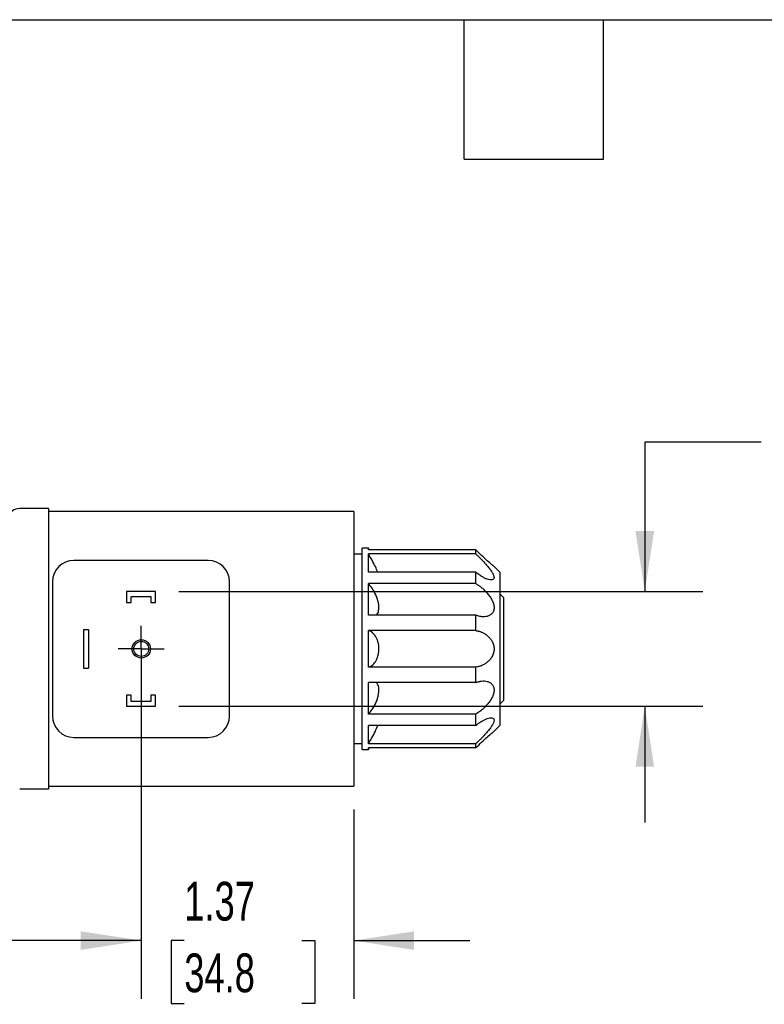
# Model space of a CAD drawing. Header units: inches. Extents: x 0.7 to 32.2, y 0.7 to 24.8.
# Tile 7 of 18: x 13.2 to 18, y 18.4 to 24.8. Entities that reach past the tile are written whole.
import ezdxf

# ---------------------------------------------------------------- set-up
doc = ezdxf.new("R2010")
doc.units = ezdxf.units.IN
doc.header["$LTSCALE"] = 3
doc.header["$MEASUREMENT"] = 0
doc.linetypes.add('SLD-Center', pattern=[0.75, 0.6, -0.05, 0.05, -0.05])
doc.linetypes.add('SLD-Solid', pattern=[0])
doc.layers.add('CENTER', color=40, linetype='SLD-Center')
doc.layers.add('DIMENSIONS', color=140, linetype='SLD-Solid', lineweight=25)
doc.layers.add('TEXT', color=140, linetype='SLD-Solid', lineweight=25)
doc.styles.add('SLDTEXTSTYLE0', font='TXT', dxfattribs={"width": 0.7})
doc.dimstyles.new('SLDDIMSTYLE1', dxfattribs={"dimtxt": 0.254883, "dimasz": 0.39, "dimexe": 0, "dimexo": 0.0625, "dimgap": 0.063721, "dimtad": 0, "dimtih": 1, "dimtoh": 1, "dimrnd": 1e-09, "dimzin": 12, "dimdsep": 46, "dimtxsty": 'SLDTEXTSTYLE0', "dimsah": 1, "dimcen": 0.09, "dimadec": 0, "dimazin": 3, "dimtfac": 1, "dimtmove": 0, "dimatfit": 0, "dimfxl": 0, "dimfrac": 2, "dimtolj": 1, "dimtzin": 12, "dimarcsym": 0})
doc.dimstyles.new('SLDDIMSTYLE2', dxfattribs={"dimtxt": 0.254883, "dimasz": 0.39, "dimexe": 0, "dimexo": 0.0625, "dimgap": 0.063721, "dimtad": 0, "dimtih": 1, "dimtoh": 1, "dimrnd": 1e-09, "dimzin": 12, "dimdsep": 46, "dimtxsty": 'SLDTEXTSTYLE0', "dimsah": 1, "dimcen": 0.09, "dimadec": 0, "dimazin": 3, "dimtfac": 1, "dimtofl": 0, "dimtmove": 0, "dimatfit": 3, "dimfxl": 0, "dimfrac": 2, "dimtolj": 1, "dimtzin": 12, "dimarcsym": 0})

# ---------------------------------------------------------------- blocks, each defined once
blk = doc.blocks.new('_D_8')
at = {"layer": 'DIMENSIONS'}
for p, q in [((13.9679, 20.5414), (13.9679, 18.4347)), ((15.338, 19.6556), (15.338, 18.4347)), ((13.9679, 18.8097), (13.2179, 18.8097)), ((14.2453, 18.8097), (14.1597, 18.8097)), ((14.1597, 18.8097), (14.1597, 18.4046)), ((15.0027, 18.8097), (15.0883, 18.8097)), ((15.0883, 18.8097), (15.0883, 18.4046)), ((15.338, 18.8097), (16.088, 18.8097)), ((14.1597, 18.4046), (14.2453, 18.4046)), ((15.0883, 18.4046), (15.0027, 18.4046))]:
    blk.add_line(p, q, dxfattribs=at)
for points in [[(13.9679, 18.8097), (13.5779, 18.8697), (13.5779, 18.7497)], [(15.338, 18.8097), (15.728, 18.7497), (15.728, 18.8697)]]:
    blk.add_solid(points, dxfattribs=at)
at = {"layer": 'DIMENSIONS', "char_height": 0.25, "attachment_point": 1, "style": 'SLDTEXTSTYLE0'}
for s, insert in [('1.37', (14.2453, 19.189)), ('34.8', (14.2453, 18.7269))]:
    blk.add_mtext(s, dxfattribs=dict(at, insert=insert))
blk = doc.blocks.new('_D_9')
at = {"layer": 'DIMENSIONS'}
for p, q in [((17.9657, 22.0238), (17.2157, 22.0238)), ((17.2157, 22.0238), (17.2157, 21.0615)), ((14.2104, 21.0615), (17.5907, 21.0615)), ((14.2104, 20.3214), (17.5907, 20.3214)), ((17.2157, 20.3214), (17.2157, 19.5714))]:
    blk.add_line(p, q, dxfattribs=at)
for points in [[(17.2157, 21.0615), (17.2757, 21.4515), (17.1557, 21.4515)], [(17.2157, 20.3214), (17.1557, 19.9314), (17.2757, 19.9314)]]:
    blk.add_solid(points, dxfattribs=at)
at = {"layer": 'DIMENSIONS', "char_height": 0.25, "attachment_point": 1, "style": 'SLDTEXTSTYLE0'}
for s, insert in [('DIN 43650', (18.2937, 22.3461)), ('CONNECTOR', (18.137, 21.941))]:
    blk.add_mtext(s, dxfattribs=dict(at, insert=insert))
blk = doc.blocks.new('_D_12')
at = {"layer": 'DIMENSIONS'}
for p, q in [((10.212, 20.5414), (10.212, 18.4347)), ((13.9679, 20.5414), (13.9679, 18.4347)), ((10.212, 18.8097), (11.5058, 18.8097)), ((11.8512, 18.8097), (11.7656, 18.8097)), ((11.7656, 18.8097), (11.7656, 18.4046)), ((12.6086, 18.8097), (12.6942, 18.8097)), ((12.6942, 18.8097), (12.6942, 18.4046)), ((13.9679, 18.8097), (12.954, 18.8097)), ((11.7656, 18.4046), (11.8512, 18.4046)), ((12.6942, 18.4046), (12.6086, 18.4046))]:
    blk.add_line(p, q, dxfattribs=at)
for points in [[(10.212, 18.8097), (10.602, 18.7497), (10.602, 18.8697)], [(13.9679, 18.8097), (13.5779, 18.8697), (13.5779, 18.7497)]]:
    blk.add_solid(points, dxfattribs=at)
at = {"layer": 'DIMENSIONS', "char_height": 0.25, "attachment_point": 1, "style": 'SLDTEXTSTYLE0'}
for s, insert in [('3.76', (11.8512, 19.189)), ('95.4', (11.8512, 18.7269))]:
    blk.add_mtext(s, dxfattribs=dict(at, insert=insert))
blk = doc.blocks.new('SW_CENTERMARKSYMBOL_6')
at = {"layer": 'CENTER', "color": 0}
for p, q in [((0, 0.1), (0, 0.1484)), ((0, 0), (0, 0.1)), ((-0.1, 0), (-0.1484, 0)), ((0, 0), (-0.1, 0)), ((0, 0), (0, -0.1)), ((0, 0), (0.1, 0)), ((0.1, 0), (0.1484, 0)), ((0, -0.1), (0, -0.1484))]:
    blk.add_line(p, q, dxfattribs=at)

msp = doc.modelspace()

# ---------------------------------------------------------------- linework, layer by layer
for p, q in [((13.3695, 21.597), (13.1836, 21.597)), ((13.3695, 21.597), (13.3695, 19.7859)), ((15.338, 21.5773), (13.3695, 21.5773)), ((15.338, 21.5773), (15.338, 19.8056)), ((15.4325, 21.3411), (15.3931, 21.3411)), ((15.3931, 20.0418), (15.3931, 21.3411)), ((15.4387, 21.3303), (15.4325, 21.3411)), ((15.4325, 21.3303), (15.4325, 21.3411)), ((15.3931, 21.3017), (15.338, 21.3017)), ((16.1254, 21.3303), (15.4325, 21.3303)), ((16.1254, 21.3035), (15.4325, 21.3035)), ((15.4325, 21.1859), (15.4325, 21.3035)), ((16.1254, 21.3035), (16.1254, 21.3303)), ((14.399, 21.2623), (13.5329, 21.2623)), ((16.2829, 21.1836), (16.2435, 21.223)), ((16.1254, 21.1859), (15.4325, 21.1859)), ((16.1254, 21.1127), (16.1254, 21.1859)), ((16.2829, 20.1993), (16.2829, 21.1836)), ((13.3951, 21.1245), (13.3951, 20.2584)), ((14.5368, 20.2584), (14.5368, 21.1245)), ((16.1254, 21.1127), (15.4325, 21.1127)), ((15.4325, 20.909), (15.4325, 21.1127)), ((14.0604, 21.0615), (13.8715, 21.0615)), ((13.8715, 21.0615), (13.8715, 20.9907)), ((13.903, 21.03), (14.029, 21.03)), ((13.903, 20.9907), (13.903, 21.03)), ((14.029, 21.03), (14.029, 20.9907)), ((14.0604, 20.9907), (14.0604, 21.0615)), ((16.3065, 21.0216), (16.2829, 21.0452)), ((13.8715, 20.9907), (13.903, 20.9907)), ((14.029, 20.9907), (14.0604, 20.9907)), ((16.3065, 20.3613), (16.3065, 21.0216)), ((16.1254, 20.909), (15.4325, 20.909)), ((16.1254, 20.8091), (16.1254, 20.909)), ((13.5959, 20.8155), (13.5959, 20.5674)), ((13.5959, 20.8155), (13.6274, 20.8155)), ((13.6274, 20.8155), (13.6274, 20.5674)), ((16.1254, 20.8091), (15.4325, 20.8091)), ((15.4325, 20.5738), (15.4325, 20.8091)), ((13.5959, 20.5674), (13.6274, 20.5674)), ((16.1254, 20.5738), (15.4325, 20.5738)), ((16.1254, 20.4739), (16.1254, 20.5738)), ((16.1254, 20.4739), (15.4325, 20.4739)), ((15.4325, 20.2701), (15.4325, 20.4739)), ((13.903, 20.3922), (13.8715, 20.3922)), ((13.8715, 20.3922), (13.8715, 20.3214)), ((13.903, 20.3529), (13.903, 20.3922)), ((14.0604, 20.3922), (14.029, 20.3922)), ((14.029, 20.3922), (14.029, 20.3529)), ((14.0604, 20.3214), (14.0604, 20.3922)), ((14.029, 20.3529), (13.903, 20.3529)), ((16.2829, 20.3376), (16.3065, 20.3613)), ((13.8715, 20.3214), (14.0604, 20.3214)), ((16.1254, 20.2701), (15.4325, 20.2701)), ((16.1254, 20.197), (16.1254, 20.2701)), ((16.1254, 20.197), (15.4325, 20.197)), ((15.4325, 20.0794), (15.4325, 20.197)), ((16.2435, 20.1599), (16.2829, 20.1993)), ((13.5329, 20.1206), (14.399, 20.1206)), ((15.338, 20.0812), (15.3931, 20.0812)), ((16.1254, 20.0794), (15.4325, 20.0794)), ((16.1254, 20.0526), (16.1254, 20.0794)), ((15.3931, 20.0418), (15.4325, 20.0418)), ((15.4325, 20.0418), (15.4387, 20.0526)), ((16.1254, 20.0526), (15.4325, 20.0526)), ((15.4325, 20.0418), (15.4325, 20.0526)), ((13.3695, 19.7859), (13.1836, 19.7859)), ((13.3695, 19.8056), (15.338, 19.8056))]:
    msp.add_line(p, q)
for radius in [0.0591, 0.0484]:
    msp.add_circle((13.9679, 20.6914), radius)
for centre, radius, start, end in [((13.1836, 21.5182), 0.0787, 90, 165), ((13.5329, 21.1245), 0.1378, 90, 180), ((14.399, 21.1245), 0.1378, 360, 90), ((13.5329, 20.2584), 0.1378, 180, 270), ((14.399, 20.2584), 0.1378, 270, 0)]:
    msp.add_arc(centre, radius, start, end)
for points, knots in [([(15.4928, 21.1859), (15.4882, 21.1977), (15.4786, 21.2225), (15.4562, 21.2645), (15.4404, 21.2905), (15.4325, 21.3035)], [0, 0, 0, 0, 0.311795, 0.655759, 1, 1, 1, 1]), ([(16.2435, 21.223), (16.2428, 21.2236), (16.2412, 21.2248), (16.227, 21.2366), (16.2005, 21.2592), (16.1636, 21.2927), (16.1382, 21.3178), (16.1254, 21.3303)], [0, 0, 0, 0, 0.125021, 0.25064, 0.500093, 0.749821, 1, 1, 1, 1]), ([(16.1254, 21.3035), (16.1276, 21.3015), (16.1319, 21.2976), (16.1384, 21.2915), (16.1447, 21.2854), (16.151, 21.2793), (16.1572, 21.2732), (16.1677, 21.2625), (16.1822, 21.2473), (16.2002, 21.2268), (16.2166, 21.2066), (16.2307, 21.1862), (16.2409, 21.1672), (16.2448, 21.1508), (16.2409, 21.1401), (16.2306, 21.1355), (16.2164, 21.136), (16.2001, 21.1404), (16.1823, 21.148), (16.1659, 21.157), (16.151, 21.1665), (16.1383, 21.1756), (16.1298, 21.1824), (16.1254, 21.1859)], [0, 0, 0, 0, 0.021425, 0.042541, 0.063379, 0.083969, 0.104342, 0.124528, 0.188995, 0.249522, 0.314876, 0.374681, 0.437336, 0.499816, 0.562396, 0.625066, 0.687752, 0.750079, 0.810536, 0.874939, 0.915664, 0.957268, 1, 1, 1, 1]), ([(15.4832, 20.909), (15.4872, 20.9126), (15.4943, 20.919), (15.4994, 20.9372), (15.5013, 20.9563), (15.4996, 20.9781), (15.4932, 21.0086), (15.4787, 21.0463), (15.4564, 21.0856), (15.4405, 21.1037), (15.4325, 21.1127)], [0, 0, 0, 0, 0.11626, 0.204831, 0.293037, 0.381424, 0.470165, 0.646547, 0.823202, 1, 1, 1, 1]), ([(16.1254, 21.1127), (16.1276, 21.1115), (16.1319, 21.1089), (16.1384, 21.1047), (16.1447, 21.1004), (16.151, 21.0959), (16.1572, 21.0911), (16.1677, 21.0826), (16.1822, 21.0696), (16.2002, 21.0505), (16.2166, 21.0296), (16.2307, 21.0064), (16.2409, 20.9818), (16.2448, 20.9567), (16.2409, 20.9348), (16.2306, 20.9184), (16.2164, 20.9072), (16.2001, 20.9007), (16.1823, 20.8978), (16.1659, 20.8982), (16.151, 20.9006), (16.1383, 20.904), (16.1298, 20.9073), (16.1254, 20.909)], [0, 0, 0, 0, 0.021425, 0.042541, 0.063379, 0.083969, 0.104342, 0.124528, 0.188995, 0.249522, 0.314876, 0.374681, 0.437336, 0.499816, 0.562396, 0.625066, 0.687752, 0.750079, 0.810536, 0.874939, 0.915664, 0.957268, 1, 1, 1, 1]), ([(15.4325, 20.5738), (15.4338, 20.5741), (15.4365, 20.5746), (15.4405, 20.5758), (15.4445, 20.5774), (15.4483, 20.5794), (15.4522, 20.5817), (15.4586, 20.5863), (15.4674, 20.5944), (15.478, 20.6083), (15.4872, 20.6251), (15.4946, 20.6451), (15.4995, 20.6672), (15.5013, 20.691), (15.4996, 20.7148), (15.4948, 20.737), (15.4875, 20.7571), (15.4783, 20.7741), (15.4677, 20.7882), (15.4576, 20.7975), (15.4485, 20.8036), (15.4405, 20.8073), (15.4352, 20.8085), (15.4325, 20.8091)], [0, 0, 0, 0, 0.021414, 0.042474, 0.063235, 0.08375, 0.104072, 0.12425, 0.18798, 0.248824, 0.312665, 0.37375, 0.436366, 0.498724, 0.561211, 0.623947, 0.685219, 0.749261, 0.810452, 0.874576, 0.915446, 0.95711, 1, 1, 1, 1]), ([(16.1254, 20.8091), (16.1276, 20.8088), (16.1319, 20.8084), (16.1384, 20.8072), (16.1447, 20.8058), (16.151, 20.8041), (16.1572, 20.802), (16.1677, 20.7979), (16.1822, 20.7907), (16.2002, 20.7779), (16.2166, 20.7621), (16.2307, 20.7421), (16.2409, 20.7186), (16.2448, 20.6915), (16.2409, 20.6644), (16.2306, 20.6405), (16.2164, 20.6207), (16.2001, 20.6049), (16.1823, 20.5923), (16.1659, 20.584), (16.151, 20.5787), (16.1383, 20.5754), (16.1298, 20.5744), (16.1254, 20.5738)], [0, 0, 0, 0, 0.021425, 0.042541, 0.063379, 0.083969, 0.104342, 0.124528, 0.188995, 0.249522, 0.314876, 0.374681, 0.437336, 0.499816, 0.562396, 0.625066, 0.687752, 0.750079, 0.810536, 0.874939, 0.915664, 0.957268, 1, 1, 1, 1]), ([(15.4325, 20.2701), (15.4404, 20.2791), (15.4562, 20.297), (15.4784, 20.336), (15.4929, 20.3735), (15.4995, 20.4039), (15.5013, 20.4257), (15.4996, 20.445), (15.4945, 20.4635), (15.4873, 20.4701), (15.4832, 20.4739)], [0, 0, 0, 0, 0.17515, 0.350819, 0.526716, 0.615312, 0.703542, 0.791954, 0.88072, 1, 1, 1, 1]), ([(16.1254, 20.4739), (16.1276, 20.4748), (16.1319, 20.4765), (16.1384, 20.4787), (16.1447, 20.4806), (16.151, 20.4821), (16.1572, 20.4833), (16.1677, 20.4847), (16.1822, 20.4851), (16.2002, 20.4822), (16.2166, 20.4756), (16.2307, 20.4643), (16.2409, 20.4482), (16.2448, 20.4263), (16.2409, 20.4012), (16.2306, 20.3762), (16.2164, 20.3531), (16.2001, 20.3323), (16.1823, 20.3134), (16.1659, 20.2986), (16.151, 20.287), (16.1383, 20.2779), (16.1298, 20.2728), (16.1254, 20.2701)], [0, 0, 0, 0, 0.021425, 0.042541, 0.063379, 0.083969, 0.104342, 0.124528, 0.188995, 0.249522, 0.314876, 0.374681, 0.437336, 0.499816, 0.562396, 0.625066, 0.687752, 0.750079, 0.810536, 0.874939, 0.915664, 0.957268, 1, 1, 1, 1]), ([(15.4325, 20.0794), (15.4403, 20.0922), (15.4561, 20.118), (15.4784, 20.16), (15.4882, 20.185), (15.4929, 20.197)], [0, 0, 0, 0, 0.341064, 0.683136, 1, 1, 1, 1]), ([(16.1254, 20.197), (16.1276, 20.1987), (16.1319, 20.2022), (16.1384, 20.2072), (16.1447, 20.2118), (16.151, 20.2162), (16.1572, 20.2203), (16.1677, 20.2269), (16.1822, 20.2349), (16.2002, 20.2425), (16.2166, 20.247), (16.2307, 20.2473), (16.2409, 20.2429), (16.2448, 20.2321), (16.2409, 20.2158), (16.2306, 20.1965), (16.2164, 20.1761), (16.2001, 20.1559), (16.1823, 20.1358), (16.1659, 20.1185), (16.151, 20.1036), (16.1383, 20.0913), (16.1298, 20.0834), (16.1254, 20.0794)], [0, 0, 0, 0, 0.021425, 0.042541, 0.063379, 0.083969, 0.104342, 0.124528, 0.188995, 0.249522, 0.314876, 0.374681, 0.437336, 0.499816, 0.562396, 0.625066, 0.687752, 0.750079, 0.810536, 0.874939, 0.915664, 0.957268, 1, 1, 1, 1]), ([(16.1254, 20.0526), (16.1381, 20.0651), (16.1636, 20.0901), (16.2002, 20.1234), (16.2275, 20.1467), (16.2403, 20.1573), (16.2447, 20.161), (16.2435, 20.1599), (16.2435, 20.1599)], [0, 0, 0, 0, 0.249066, 0.499055, 0.748764, 0.87435, 0.999583, 1, 1, 1, 1])]:
    msp.add_open_spline(points, degree=3, knots=knots)
at = {"layer": 'TEXT'}
for p, q in [((0.75, 24.75), (32.25, 24.75)), ((16.05, 23.85), (16.05, 24.75)), ((16.95, 23.85), (16.95, 24.75)), ((16.05, 23.85), (16.95, 23.85))]:
    msp.add_line(p, q, dxfattribs=at)

# ---------------------------------------------------------------- block references
at = {"layer": 'CENTER'}
msp.add_blockref('SW_CENTERMARKSYMBOL_6', (13.9679, 20.6914), dxfattribs=at)

# ---------------------------------------------------------------- dimensions: what is measured, and where the dimension line sits
at = {"layer": 'DIMENSIONS'}
dim = msp.add_linear_dim(base=(17.2157, 20.3214), p1=(14.0604, 21.0615), p2=(14.0604, 20.3214), angle=90, text='DIN 43650\\PCONNECTOR', dimstyle='SLDDIMSTYLE1', dxfattribs=at)
dim.commit()
dim.dimension.update_dxf_attribs({"geometry": '_D_9', "text_midpoint": (17.2157, 22.0238), "dimtype": 160})
for base, p1, p2, dimstyle, picture, middle in [((13.9679, 18.8097), (10.212, 20.6914), (13.9679, 20.6914), 'SLDDIMSTYLE2', '_D_12', (12.2299, 18.8097)), ((15.338, 18.8097), (13.9679, 20.6914), (15.338, 19.8056), 'SLDDIMSTYLE1', '_D_8', (14.624, 18.8097))]:
    dim = msp.add_linear_dim(base=base, p1=p1, p2=p2, dimstyle=dimstyle, dxfattribs=at)
    dim.commit()
    dim.dimension.update_dxf_attribs({"geometry": picture, "text_midpoint": middle, "dimtype": 160})

doc.saveas('drawing.dxf')
